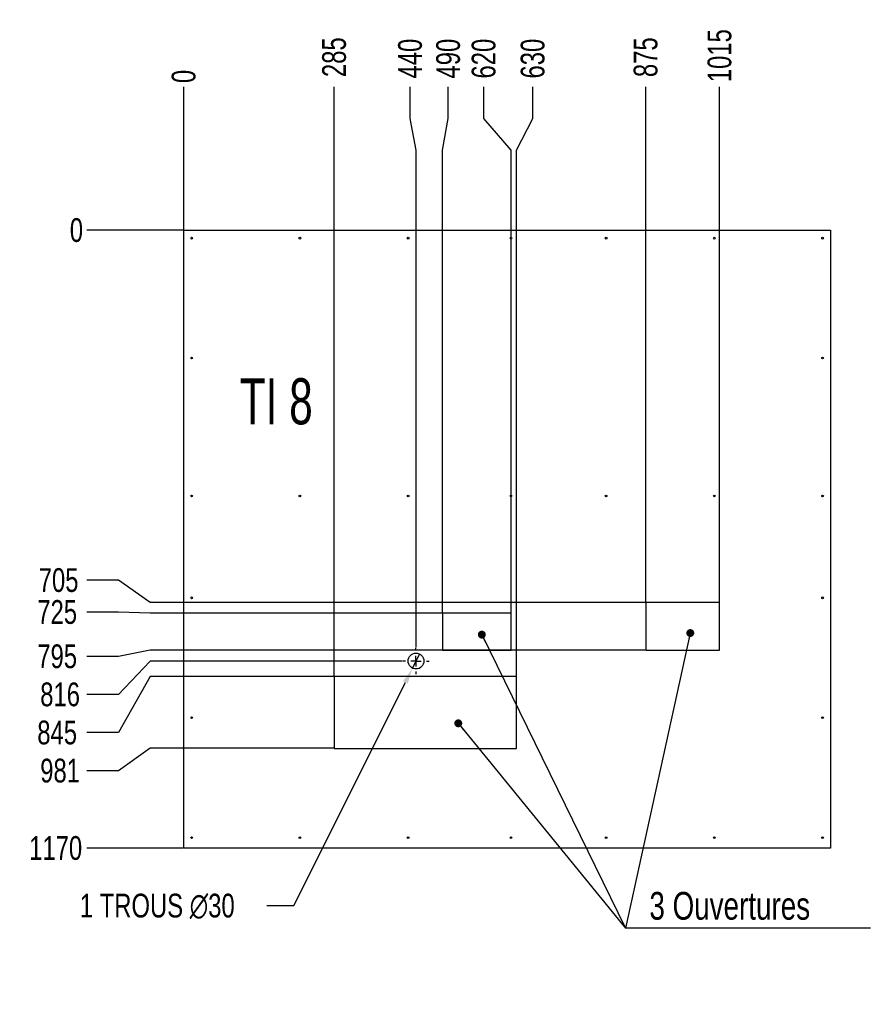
# Model space of a CAD drawing. Header units: millimetres. Extents: x 0 to 841, y 0 to 594.
# Tile 15 of 21: x 343 to 451, y 280 to 404. Entities that reach past the tile are written whole.
import ezdxf

# ---------------------------------------------------------------- set-up
doc = ezdxf.new("R2010")
doc.units = ezdxf.units.MM
doc.header["$PDSIZE"] = -1
doc.linetypes.add('CENTERX2', pattern=[20.32, 12.7, -2.54, 2.54, -2.54])
for name, color, linetype in [('COTES', 1, 'Continuous'), ('NOTES', 6, 'Continuous'), ('TRAIT-MIXTES', 3, 'CENTERX2')]:
    doc.layers.add(name, color=color, linetype=linetype)
doc.layers.add('TRAIT-FORT', color=4, linetype='Continuous', lineweight=25)
doc.styles.add('SLDTEXTSTYLE0', font='TXT', dxfattribs={"width": 0.75})
doc.styles.add('SLDTEXTSTYLE6', font='TXT', dxfattribs={"width": 0.6875})
doc.dimstyles.new('SLDDIMSTYLE0', dxfattribs={"dimtxt": 0.18, "dimasz": 1, "dimexe": 0, "dimexo": 0.0625, "dimgap": 0, "dimtad": 0, "dimtih": 1, "dimtoh": 1, "dimdec": 0, "dimrnd": 1e-09, "dimzin": 0, "dimdsep": 46, "dimtxsty": 'Standard', "dimblk1": 'DOT', "dimblk2": 'DOT', "dimsah": 1, "dimcen": 0.09, "dimadec": 0, "dimazin": 0, "dimtfac": 1, "dimtdec": 0, "dimtofl": 0, "dimtmove": 0, "dimatfit": 3, "dimldrblk": 'DOT', "dimfxl": 1, "dimfrac": 2, "dimtolj": 1, "dimtzin": 0, "dimarcsym": 0})
doc.dimstyles.new('SLDDIMSTYLE1', dxfattribs={"dimtxt": 3, "dimasz": 0.333333, "dimexe": 0, "dimexo": 0.0625, "dimgap": 0.75, "dimtad": 0, "dimtih": 1, "dimtoh": 1, "dimdec": 0, "dimlfac": 15, "dimrnd": 1e-09, "dimdsep": 46, "dimtxsty": 'SLDTEXTSTYLE0', "dimblk1": 'ORIGIN', "dimblk2": 'ORIGIN', "dimsah": 1, "dimcen": 0.09, "dimadec": 0, "dimazin": 2, "dimtfac": 1, "dimtdec": 0, "dimtofl": 0, "dimtmove": 0, "dimatfit": 3, "dimldrblk": 'ORIGIN', "dimfxl": 1, "dimfrac": 2, "dimtolj": 1, "dimtzin": 12, "dimarcsym": 0})
doc.dimstyles.new('SLDDIMSTYLE2', dxfattribs={"dimtxt": 3, "dimasz": 2, "dimexe": 0, "dimexo": 0.0625, "dimgap": 0.75, "dimtad": 0, "dimtih": 1, "dimtoh": 1, "dimdec": 0, "dimlfac": 15, "dimrnd": 1e-09, "dimzin": 12, "dimdsep": 46, "dimtxsty": 'SLDTEXTSTYLE0', "dimsah": 1, "dimcen": 0.09, "dimadec": 0, "dimazin": 3, "dimtfac": 1, "dimtdec": 0, "dimtofl": 0, "dimtmove": 0, "dimatfit": 3, "dimfxl": 1, "dimfrac": 2, "dimtolj": 1, "dimtzin": 12, "dimarcsym": 0})
doc.dimstyles.new('SLDDIMSTYLE3', dxfattribs={"dimtxt": 3, "dimasz": 2, "dimexe": 0, "dimexo": 0.0625, "dimgap": 0.75, "dimtad": 0, "dimtih": 1, "dimtoh": 1, "dimdec": 0, "dimlfac": 15, "dimrnd": 1e-09, "dimzin": 12, "dimdsep": 46, "dimtxsty": 'SLDTEXTSTYLE0', "dimblk1": 'NONE', "dimsah": 1, "dimcen": 0, "dimadec": 0, "dimazin": 3, "dimtfac": 1, "dimtdec": 0, "dimtmove": 0, "dimatfit": 3, "dimldrblk": 'NONE', "dimfxl": 1, "dimfrac": 2, "dimtolj": 1, "dimtzin": 12, "dimarcsym": 0})

# ---------------------------------------------------------------- blocks, each defined once
blk = doc.blocks.new('SW_NOTE_1')
at = {"layer": 'NOTES', "color": 0}
blk.add_line((30.92, 0), (0, 0), dxfattribs=at)
blk.add_line((30.92, 0), (0, 0), dxfattribs=at)
blk.add_line((30.92, 0), (0, 0), dxfattribs=at)
at = {"layer": 'NOTES', "color": 0, "insert": (3, 4.59), "char_height": 3.5, "attachment_point": 1, "style": 'SLDTEXTSTYLE0'}
blk.add_mtext('3 Ouvertures', dxfattribs=at)
blk = doc.blocks.new('_DOT')
at = {"color": 0, "linetype": 'ByBlock', "lineweight": -2}
blk.add_line((-0.5, 0), (-1, 0), dxfattribs=at)
at = {"color": 0, "linetype": 'ByBlock', "const_width": 0.5}
blk.add_lwpolyline([(-0.25, 0, 1), (0.25, 0, 1)], format="xyb", close=True, dxfattribs=at)
blk = doc.blocks.new('_D_151')
at = {"layer": 'COTES', "color": 0, "lineweight": -2, "transparency": 16777216}
blk.add_line((364.17, 377.48), (364.17, 395.51), dxfattribs=at)
at = {"layer": 'Defpoints', "color": 0, "transparency": 16777216}
for p in [(364.17, 395.51), (364.17, 377.42), (364.17, 377.42)]:
    blk.add_point(p, dxfattribs=at)
at = {"layer": 'COTES', "color": 0, "transparency": 16777216, "insert": (364.17, 396.83), "char_height": 3, "attachment_point": 5, "rotation": 90, "style": 'SLDTEXTSTYLE0'}
blk.add_mtext('\\A1;0', dxfattribs=at)
blk = doc.blocks.new('_ORIGIN')
at = {"color": 0, "linetype": 'ByBlock', "lineweight": -2}
blk.add_line((0, 0), (-1, 0), dxfattribs=at)
blk.add_circle((0, 0), 0.5, dxfattribs=at)
blk = doc.blocks.new('_D_152')
at = {"layer": 'COTES', "color": 0, "lineweight": -2, "transparency": 16777216}
blk.add_line((383.17, 321.14), (383.17, 395.51), dxfattribs=at)
at = {"layer": 'Defpoints', "color": 0, "transparency": 16777216}
for p in [(383.17, 395.51), (364.17, 377.42), (383.17, 321.08)]:
    blk.add_point(p, dxfattribs=at)
at = {"layer": 'COTES', "color": 0, "transparency": 16777216, "insert": (383.17, 399.26), "char_height": 3, "attachment_point": 5, "rotation": 90, "style": 'SLDTEXTSTYLE0'}
blk.add_mtext('\\A1;285', dxfattribs=at)
blk = doc.blocks.new('_D_153')
at = {"layer": 'COTES', "color": 0, "lineweight": -2, "transparency": 16777216}
for p, q in [((392.76, 391.51), (392.76, 395.51)), ((393.5, 387.51), (392.76, 391.51)), ((393.5, 324.77), (393.5, 387.51))]:
    blk.add_line(p, q, dxfattribs=at)
at = {"layer": 'Defpoints', "color": 0, "transparency": 16777216}
for p in [(392.76, 395.51), (364.17, 377.42), (393.5, 324.7)]:
    blk.add_point(p, dxfattribs=at)
at = {"layer": 'COTES', "color": 0, "transparency": 16777216, "insert": (392.76, 399.08), "char_height": 3, "attachment_point": 5, "rotation": 90, "style": 'SLDTEXTSTYLE0'}
blk.add_mtext('\\A1;440', dxfattribs=at)
blk = doc.blocks.new('_D_154')
at = {"layer": 'COTES', "color": 0, "lineweight": -2, "transparency": 16777216}
for p, q in [((397.57, 391.51), (397.57, 395.51)), ((396.83, 387.51), (397.57, 391.51)), ((396.83, 329.14), (396.83, 387.51))]:
    blk.add_line(p, q, dxfattribs=at)
at = {"layer": 'Defpoints', "color": 0, "transparency": 16777216}
for p in [(397.57, 395.51), (364.17, 377.42), (396.83, 329.08)]:
    blk.add_point(p, dxfattribs=at)
at = {"layer": 'COTES', "color": 0, "transparency": 16777216, "insert": (397.57, 399.08), "char_height": 3, "attachment_point": 5, "rotation": 90, "style": 'SLDTEXTSTYLE0'}
blk.add_mtext('\\A1;490', dxfattribs=at)
blk = doc.blocks.new('_D_155')
at = {"layer": 'COTES', "color": 0, "lineweight": -2, "transparency": 16777216}
for p, q in [((402.05, 391.51), (402.05, 395.51)), ((405.5, 387.51), (402.05, 391.51)), ((405.5, 329.14), (405.5, 387.51))]:
    blk.add_line(p, q, dxfattribs=at)
at = {"layer": 'Defpoints', "color": 0, "transparency": 16777216}
for p in [(402.05, 395.51), (364.17, 377.42), (405.5, 329.08)]:
    blk.add_point(p, dxfattribs=at)
at = {"layer": 'COTES', "color": 0, "transparency": 16777216, "insert": (402.05, 399.08), "char_height": 3, "attachment_point": 5, "rotation": 90, "style": 'SLDTEXTSTYLE0'}
blk.add_mtext('\\A1;620', dxfattribs=at)
blk = doc.blocks.new('_D_156')
at = {"layer": 'COTES', "color": 0, "lineweight": -2, "transparency": 16777216}
for p, q in [((408.24, 391.51), (408.24, 395.51)), ((406.17, 387.51), (408.24, 391.51)), ((406.17, 321.14), (406.17, 387.51))]:
    blk.add_line(p, q, dxfattribs=at)
at = {"layer": 'Defpoints', "color": 0, "transparency": 16777216}
for p in [(408.24, 395.51), (364.17, 377.42), (406.17, 321.08)]:
    blk.add_point(p, dxfattribs=at)
at = {"layer": 'COTES', "color": 0, "transparency": 16777216, "insert": (408.24, 399.08), "char_height": 3, "attachment_point": 5, "rotation": 90, "style": 'SLDTEXTSTYLE0'}
blk.add_mtext('\\A1;630', dxfattribs=at)
blk = doc.blocks.new('_D_157')
at = {"layer": 'COTES', "color": 0, "lineweight": -2, "transparency": 16777216}
blk.add_line((422.5, 330.48), (422.5, 395.51), dxfattribs=at)
at = {"layer": 'Defpoints', "color": 0, "transparency": 16777216}
for p in [(422.5, 395.51), (364.17, 377.42), (422.5, 330.42)]:
    blk.add_point(p, dxfattribs=at)
at = {"layer": 'COTES', "color": 0, "transparency": 16777216, "insert": (422.5, 399.26), "char_height": 3, "attachment_point": 5, "rotation": 90, "style": 'SLDTEXTSTYLE0'}
blk.add_mtext('\\A1;875', dxfattribs=at)
blk = doc.blocks.new('_D_158')
at = {"layer": 'COTES', "color": 0, "lineweight": -2, "transparency": 16777216}
blk.add_line((431.83, 330.48), (431.83, 395.51), dxfattribs=at)
at = {"layer": 'Defpoints', "color": 0, "transparency": 16777216}
for p in [(431.83, 395.51), (364.17, 377.42), (431.83, 330.42)]:
    blk.add_point(p, dxfattribs=at)
at = {"layer": 'COTES', "color": 0, "transparency": 16777216, "insert": (431.83, 399.45), "char_height": 3, "attachment_point": 5, "rotation": 90, "style": 'SLDTEXTSTYLE0'}
blk.add_mtext('\\A1;1015', dxfattribs=at)
blk = doc.blocks.new('_D_159')
at = {"layer": 'COTES', "color": 0, "lineweight": -2, "transparency": 16777216}
blk.add_line((364.11, 377.42), (351.94, 377.42), dxfattribs=at)
at = {"layer": 'Defpoints', "color": 0, "transparency": 16777216}
for p in [(351.94, 377.42), (364.17, 377.42), (364.17, 377.42)]:
    blk.add_point(p, dxfattribs=at)
at = {"layer": 'COTES', "color": 0, "transparency": 16777216, "insert": (350.62, 377.42), "char_height": 3, "attachment_point": 5, "style": 'SLDTEXTSTYLE0'}
blk.add_mtext('\\A1;0', dxfattribs=at)
blk = doc.blocks.new('_D_160')
at = {"layer": 'COTES', "color": 0, "lineweight": -2, "transparency": 16777216}
for p, q in [((355.94, 333.24), (351.94, 333.24)), ((359.94, 330.42), (355.94, 333.24)), ((422.44, 330.42), (359.94, 330.42))]:
    blk.add_line(p, q, dxfattribs=at)
at = {"layer": 'Defpoints', "color": 0, "transparency": 16777216}
for p in [(364.17, 377.42), (351.94, 333.24), (422.5, 330.42)]:
    blk.add_point(p, dxfattribs=at)
at = {"layer": 'COTES', "color": 0, "transparency": 16777216, "insert": (348.37, 333.24), "char_height": 3, "attachment_point": 5, "style": 'SLDTEXTSTYLE0'}
blk.add_mtext('\\A1;705', dxfattribs=at)
blk = doc.blocks.new('_D_161')
at = {"layer": 'COTES', "color": 0, "lineweight": -2, "transparency": 16777216}
for p, q in [((355.94, 329.21), (351.94, 329.21)), ((359.94, 329.08), (355.94, 329.21)), ((396.77, 329.08), (359.94, 329.08))]:
    blk.add_line(p, q, dxfattribs=at)
at = {"layer": 'Defpoints', "color": 0, "transparency": 16777216}
for p in [(364.17, 377.42), (351.94, 329.21), (396.83, 329.08)]:
    blk.add_point(p, dxfattribs=at)
at = {"layer": 'COTES', "color": 0, "transparency": 16777216, "insert": (348.19, 329.21), "char_height": 3, "attachment_point": 5, "style": 'SLDTEXTSTYLE0'}
blk.add_mtext('\\A1;725', dxfattribs=at)
blk = doc.blocks.new('_D_162')
at = {"layer": 'COTES', "color": 0, "lineweight": -2, "transparency": 16777216}
for p, q in [((359.94, 324.42), (355.94, 323.62)), ((422.44, 324.42), (359.94, 324.42)), ((355.94, 323.62), (351.94, 323.62))]:
    blk.add_line(p, q, dxfattribs=at)
at = {"layer": 'Defpoints', "color": 0, "transparency": 16777216}
for p in [(364.17, 377.42), (422.5, 324.42), (351.94, 323.62)]:
    blk.add_point(p, dxfattribs=at)
at = {"layer": 'COTES', "color": 0, "transparency": 16777216, "insert": (348.19, 323.62), "char_height": 3, "attachment_point": 5, "style": 'SLDTEXTSTYLE0'}
blk.add_mtext('\\A1;795', dxfattribs=at)
blk = doc.blocks.new('_D_163')
at = {"layer": 'COTES', "color": 0, "lineweight": -2, "transparency": 16777216}
for p, q in [((359.94, 323.04), (355.94, 318.81)), ((391.77, 323.04), (359.94, 323.04)), ((355.94, 318.81), (351.94, 318.81))]:
    blk.add_line(p, q, dxfattribs=at)
at = {"layer": 'Defpoints', "color": 0, "transparency": 16777216}
for p in [(364.17, 377.42), (391.83, 323.04), (351.94, 318.81)]:
    blk.add_point(p, dxfattribs=at)
at = {"layer": 'COTES', "color": 0, "transparency": 16777216, "insert": (348.56, 318.81), "char_height": 3, "attachment_point": 5, "style": 'SLDTEXTSTYLE0'}
blk.add_mtext('\\A1;816', dxfattribs=at)
blk = doc.blocks.new('_D_164')
at = {"layer": 'COTES', "color": 0, "lineweight": -2, "transparency": 16777216}
for p, q in [((359.94, 321.08), (355.94, 314)), ((383.1, 321.08), (359.94, 321.08)), ((355.94, 314), (351.94, 314))]:
    blk.add_line(p, q, dxfattribs=at)
at = {"layer": 'Defpoints', "color": 0, "transparency": 16777216}
for p in [(364.17, 377.42), (383.17, 321.08), (351.94, 314)]:
    blk.add_point(p, dxfattribs=at)
at = {"layer": 'COTES', "color": 0, "transparency": 16777216, "insert": (348.19, 314), "char_height": 3, "attachment_point": 5, "style": 'SLDTEXTSTYLE0'}
blk.add_mtext('\\A1;845', dxfattribs=at)
blk = doc.blocks.new('_D_165')
at = {"layer": 'COTES', "color": 0, "lineweight": -2, "transparency": 16777216}
for p, q in [((359.94, 312.02), (355.94, 309.19)), ((383.1, 312.02), (359.94, 312.02)), ((355.94, 309.19), (351.94, 309.19))]:
    blk.add_line(p, q, dxfattribs=at)
at = {"layer": 'Defpoints', "color": 0, "transparency": 16777216}
for p in [(364.17, 377.42), (383.17, 312.02), (351.94, 309.19)]:
    blk.add_point(p, dxfattribs=at)
at = {"layer": 'COTES', "color": 0, "transparency": 16777216, "insert": (348.56, 309.19), "char_height": 3, "attachment_point": 5, "style": 'SLDTEXTSTYLE0'}
blk.add_mtext('\\A1;981', dxfattribs=at)
blk = doc.blocks.new('_D_166')
at = {"layer": 'COTES', "color": 0, "lineweight": -2, "transparency": 16777216}
blk.add_line((364.11, 299.42), (351.94, 299.42), dxfattribs=at)
at = {"layer": 'Defpoints', "color": 0, "transparency": 16777216}
for p in [(364.17, 377.42), (351.94, 299.42), (364.17, 299.42)]:
    blk.add_point(p, dxfattribs=at)
at = {"layer": 'COTES', "color": 0, "transparency": 16777216, "insert": (348, 299.42), "char_height": 3, "attachment_point": 5, "style": 'SLDTEXTSTYLE0'}
blk.add_mtext('\\A1;1170', dxfattribs=at)
blk = doc.blocks.new('_D_167')
at = {"layer": 'COTES', "color": 0, "lineweight": -2, "transparency": 16777216}
for p, q in [((393.94, 323.93), (393.05, 322.14)), ((378.09, 292.17), (392.16, 320.35)), ((374.67, 292.17), (378.09, 292.17))]:
    blk.add_line(p, q, dxfattribs=at)
at = {"layer": 'COTES', "color": 0, "transparency": 16777216}
blk.add_solid([(391.86, 320.5), (392.45, 320.2), (393.05, 322.14)], dxfattribs=at)
at = {"layer": 'Defpoints', "color": 0, "transparency": 16777216}
for p in [(393.94, 323.93), (393.05, 322.14)]:
    blk.add_point(p, dxfattribs=at)
at = {"layer": 'COTES', "color": 0, "transparency": 16777216, "insert": (351.05, 293.67), "char_height": 3, "attachment_point": 1, "style": 'SLDTEXTSTYLE0'}
blk.add_mtext('\\A1;1 TROUS ∅30', dxfattribs=at)
blk = doc.blocks.new('_NONE')
blk = doc.blocks.new('SW_CENTERMARKSYMBOL_140')
at = {"layer": 'TRAIT-MIXTES', "color": 0}
for p, q in [((0, 1.33), (0, 1.67)), ((-1.33, 0), (-1.67, 0)), ((0, 0), (-0.67, 0)), ((0, 0), (0, 0.67)), ((0, 0), (0, -0.67)), ((0, 0), (0.67, 0)), ((1.33, 0), (1.67, 0)), ((0, -1.33), (0, -1.67))]:
    blk.add_line(p, q, dxfattribs=at)

msp = doc.modelspace()

# ---------------------------------------------------------------- linework, layer by layer
at = {"layer": 'TRAIT-FORT', "lineweight": 25}
for p, q in [((364.1676, 377.4151), (445.8336, 377.4151)), ((364.1676, 299.4158), (364.1676, 377.4151)), ((445.8336, 377.4151), (445.8336, 299.4158)), ((422.5002, 330.4158), (422.5002, 324.4158)), ((431.8336, 330.4158), (422.5002, 330.4158)), ((431.8336, 324.4158), (431.8336, 330.4158)), ((405.5002, 329.0825), (396.8336, 329.0825)), ((396.8336, 329.0825), (396.8336, 324.4158)), ((405.5002, 324.4158), (405.5002, 329.0825)), ((396.8336, 324.4158), (405.5002, 324.4158)), ((422.5002, 324.4158), (431.8336, 324.4158)), ((383.1669, 321.0825), (383.1669, 312.0158)), ((406.1669, 321.0825), (383.1669, 321.0825)), ((406.1669, 312.0158), (406.1669, 321.0825)), ((383.1669, 312.0158), (406.1669, 312.0158)), ((445.8336, 299.4158), (364.1676, 299.4158))]:
    msp.add_line(p, q, dxfattribs=at)
for centre, radius in [((365.1669, 376.4158), 0.1067), ((378.8336, 376.4158), 0.1067), ((392.5002, 376.4158), 0.1067), ((405.5002, 376.4158), 0.1067), ((417.5002, 376.4158), 0.1067), ((431.1669, 376.4158), 0.1067), ((444.8336, 376.4158), 0.1067), ((365.1669, 361.2825), 0.1067), ((444.8336, 361.2825), 0.1067), ((365.1669, 343.8753), 0.1067), ((378.8336, 343.8753), 0.1067), ((392.5002, 343.8753), 0.1067), ((405.5002, 343.8753), 0.1067), ((417.5002, 343.8753), 0.1067), ((431.1669, 343.8753), 0.1067), ((444.8336, 343.8753), 0.1067), ((365.1669, 331.0158), 0.1067), ((444.8336, 331.0158), 0.1067), ((393.4959, 323.0359), 1), ((365.1669, 315.8825), 0.1067), ((444.8336, 315.8825), 0.1067), ((365.1669, 300.7491), 0.1067), ((378.8336, 300.7491), 0.1067), ((392.5002, 300.7491), 0.1067), ((405.5002, 300.7491), 0.1067), ((417.5002, 300.7491), 0.1067), ((431.1669, 300.7491), 0.1067), ((444.8336, 300.7491), 0.1067)]:
    msp.add_circle(centre, radius, dxfattribs=at)

# ---------------------------------------------------------------- block references
at = {"layer": 'NOTES'}
msp.add_blockref('SW_NOTE_1', (419.9698, 289.2998), dxfattribs=at)
at = {"layer": 'TRAIT-MIXTES'}
msp.add_blockref('SW_CENTERMARKSYMBOL_140', (393.4959, 323.0359), dxfattribs=at)

# ---------------------------------------------------------------- texts
at = {"layer": 'NOTES', "insert": (371.2424, 358.7349), "char_height": 5.82083, "attachment_point": 1, "style": 'SLDTEXTSTYLE6'}
msp.add_mtext('TI 8', dxfattribs=at)

# ---------------------------------------------------------------- dimensions: what is measured, and where the dimension line sits
at = {"layer": 'COTES'}
for feature_location, offset, dtype, origin, dimstyle, picture, middle in [((431.8336, 330.4158), (0, 65.098), 1, (364.1676, 377.4151), 'SLDDIMSTYLE2', '_D_158', (431.8336, 399.4513)), ((383.1669, 321.0825), (0, 74.4313), 1, (364.1676, 377.4151), 'SLDDIMSTYLE2', '_D_152', (383.1669, 399.2638)), ((422.5002, 330.4158), (0, 65.098), 1, (364.1676, 377.4151), 'SLDDIMSTYLE2', '_D_157', (422.5002, 399.2638)), ((393.4959, 324.7026), (-0.7362, 70.8113), 1, (364.1676, 377.4151), 'SLDDIMSTYLE2', '_D_153', (392.7597, 399.0763)), ((396.8336, 329.0825), (0.7362, 66.4313), 1, (364.1676, 377.4151), 'SLDDIMSTYLE2', '_D_154', (397.5698, 399.0763)), ((405.5002, 329.0825), (-3.4475, 66.4313), 1, (364.1676, 377.4151), 'SLDDIMSTYLE2', '_D_155', (402.0527, 399.0763)), ((406.1669, 321.0825), (2.0717, 74.4313), 1, (364.1676, 377.4151), 'SLDDIMSTYLE2', '_D_156', (408.2386, 399.0763)), ((364.1675772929, 377.4151361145), (0, 18.0986801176), 1, (364.1675772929, 377.4151361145), 'SLDDIMSTYLE1', '_D_151', (364.1675772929, 396.826316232)), ((364.1675772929, 377.4151361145), (-12.2308783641, 0), 0, (364.1675772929, 377.4151361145), 'SLDDIMSTYLE1', '_D_159', (350.6241989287, 377.4151361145)), ((364.1676, 299.4158), (-12.2309, 0), 0, (364.1676, 377.4151), 'SLDDIMSTYLE2', '_D_166', (347.9992, 299.4158)), ((396.8336, 329.0825), (-44.8969, 0.1265), 0, (364.1676, 377.4151), 'SLDDIMSTYLE2', '_D_161', (348.1867, 329.209)), ((422.5002, 324.4158), (-70.5635, -0.7949), 0, (364.1676, 377.4151), 'SLDDIMSTYLE2', '_D_162', (348.1867, 323.6209)), ((383.1669, 321.0825), (-31.2302, -7.0819), 0, (364.1676, 377.4151), 'SLDDIMSTYLE2', '_D_164', (348.1867, 314.0006)), ((422.5002, 330.4158), (-70.5635, 2.8253), 0, (364.1676, 377.4151), 'SLDDIMSTYLE2', '_D_160', (348.3742, 333.2411)), ((391.8292, 323.0359), (-39.8925, -4.2252), 0, (364.1676, 377.4151), 'SLDDIMSTYLE2', '_D_163', (348.5617, 318.8107)), ((383.1669, 312.0158), (-31.2302, -2.8253), 0, (364.1676, 377.4151), 'SLDDIMSTYLE2', '_D_165', (348.5617, 309.1905))]:
    dim = msp.add_ordinate_dim(feature_location=feature_location, offset=offset, dtype=dtype, origin=origin, dimstyle=dimstyle, dxfattribs=at)
    dim.commit()
    dim.dimension.update_dxf_attribs({"geometry": picture, "text_midpoint": middle})
dim = msp.add_diameter_dim_2p(p1=(393.9423, 323.9307), p2=(393.0494, 322.1411), text='1 TROUS <>', dimstyle='SLDDIMSTYLE3', dxfattribs=at)
dim.commit()
dim.dimension.update_dxf_attribs({"geometry": '_D_167', "text_midpoint": (362.484, 292.1654), "dimtype": 163})

# ---------------------------------------------------------------- leaders
at = {"layer": 'NOTES'}
for points in [[(401.8104, 326.3749), (419.9698, 289.2998)], [(428.1329, 326.5703), (419.9698, 289.2998)], [(398.8368, 315.1778), (419.9698, 289.2998)]]:
    msp.add_leader(points, dimstyle='SLDDIMSTYLE0', dxfattribs=at)

doc.saveas('drawing.dxf')
